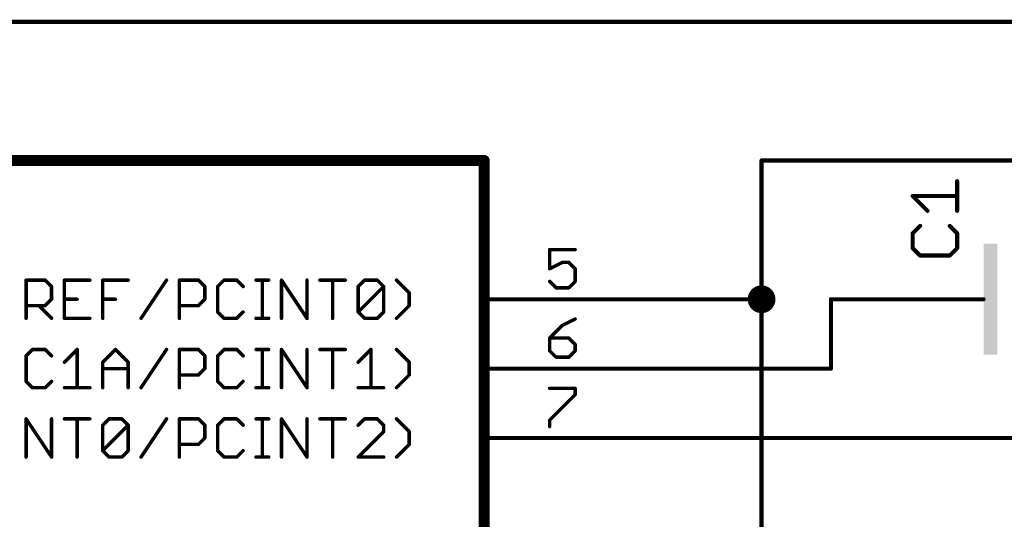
# Model space of a CAD drawing. Extents: x -195 to 102, y 51 to 111.
# Tile 11 of 15: x -7 to 29, y 76 to 94. Entities that reach past the tile are written whole.
import ezdxf

# ---------------------------------------------------------------- set-up
doc = ezdxf.new("R2010")
doc.units = 0
for name, color, linetype in [('91', 94, 'CONTINUOUS'), ('94', 14, 'CONTINUOUS'), ('95', 250, 'CONTINUOUS')]:
    doc.layers.add(name, color=color, linetype=linetype)

# ---------------------------------------------------------------- blocks, each defined once
blk = doc.blocks.new('RECT')
blk.add_solid([(-0.5, -0.5), (0.5, -0.5), (-0.5, 0.5), (0.5, 0.5)])

msp = doc.modelspace()

# ---------------------------------------------------------------- linework, layer by layer
at = {"layer": '91', "const_width": 0.1524}
for points in [[(-160.02, 93.98), (53.34, 93.98)], [(20.32, 88.9), (83.82, 88.9)], [(20.32, 83.82), (20.32, 88.9)], [(20.32, 83.82), (15.24, 83.82)], [(20.32, 76.2), (20.32, 83.82)], [(22.86, 81.28), (22.86, 83.82)], [(22.86, 83.82), (25.4, 83.82)], [(15.24, 81.28), (22.86, 81.28)], [(15.24, 78.74), (33.02, 78.74)]]:
    msp.add_lwpolyline(points, dxfattribs=at)
at = {"layer": '91'}
for points, const_width in [([(20.32, 88.9381, 1), (20.32, 88.8619)], 0.0762), ([(20.3581, 88.9, 1), (20.2819, 88.9)], 0.0762), ([(20.32, 83.566, 1), (20.32, 84.074, 1), (20.32, 83.566)], 0.508), ([(15.24, 83.8581, 1), (15.24, 83.7819)], 0.0762), ([(20.3581, 83.82, 1), (20.2819, 83.82)], 0.0762), ([(20.2819, 83.82, 1), (20.3581, 83.82)], 0.0762), ([(20.32, 83.7819, 1), (20.32, 83.8581)], 0.0762), ([(22.8981, 83.82, 1), (22.8219, 83.82)], 0.0762), ([(22.86, 83.8581, 1), (22.86, 83.7819)], 0.0762), ([(25.4, 83.7819, 1), (25.4, 83.8581)], 0.0762), ([(15.24, 81.3181, 1), (15.24, 81.2419)], 0.0762), ([(22.8219, 81.28, 1), (22.8981, 81.28)], 0.0762), ([(22.86, 81.2419, 1), (22.86, 81.3181)], 0.0762), ([(15.24, 78.7781, 1), (15.24, 78.7019)], 0.0762), ([(20.2819, 76.2, 1), (20.3581, 76.2)], 0.0762)]:
    msp.add_lwpolyline(points, format="xyb", dxfattribs=dict(at, const_width=const_width))
at = {"layer": '94'}
for points, const_width in [([(10.16, 88.9), (-147.32, 88.9)], 0.4064), ([(10.16, 63.5), (10.16, 88.9)], 0.4064), ([(15.24, 83.82), (10.16, 83.82)], 0.1524), ([(25.4, 83.82), (27.94, 83.82)], 0.1524), ([(27.94, 83.82), (28.448, 83.82)], 0.1524), ([(15.24, 81.28), (10.16, 81.28)], 0.1524), ([(15.24, 78.74), (10.16, 78.74)], 0.1524), ([(20.32, 76.2), (20.32, 73.66)], 0.1524)]:
    msp.add_lwpolyline(points, dxfattribs=dict(at, const_width=const_width))
for points, const_width in [([(10.2616, 88.9, 1), (10.0584, 88.9)], 0.2032), ([(10.16, 88.7984, 1), (10.16, 89.0016)], 0.2032), ([(10.16, 83.8581, 1), (10.16, 83.7819)], 0.0762), ([(15.24, 83.7819, 1), (15.24, 83.8581)], 0.0762), ([(25.4, 83.8581, 1), (25.4, 83.7819)], 0.0762), ([(27.94, 83.8581, 1), (27.94, 83.7819)], 0.0762), ([(27.94, 83.7819, 1), (27.94, 83.8581)], 0.0762), ([(28.448, 83.7819, 1), (28.448, 83.8581)], 0.0762), ([(10.16, 81.3181, 1), (10.16, 81.2419)], 0.0762), ([(15.24, 81.2419, 1), (15.24, 81.3181)], 0.0762), ([(10.16, 78.7781, 1), (10.16, 78.7019)], 0.0762), ([(15.24, 78.7019, 1), (15.24, 78.7781)], 0.0762), ([(20.3581, 76.2, 1), (20.2819, 76.2)], 0.0762)]:
    msp.add_lwpolyline(points, format="xyb", dxfattribs=dict(at, const_width=const_width))
at = {"layer": '95'}
for points, const_width in [([(27.4828, 87.0574), (27.4828, 88.142)], 0.1524), ([(26.3981, 87.0574), (25.8558, 87.5997)], 0.1524), ([(25.8558, 87.5997), (27.4828, 87.5997)], 0.1524), ([(26.127, 86.5049), (25.8558, 86.2337)], 0.1524), ([(27.4828, 86.2337), (27.2116, 86.5049)], 0.1524), ([(25.8558, 86.2337), (25.8558, 85.6914)], 0.1524), ([(27.4828, 85.6914), (27.4828, 86.2337)], 0.1524), ([(13.4924, 85.6373), (12.5603, 85.6373)], 0.127), ([(12.5603, 85.6373), (12.5603, 84.9382)], 0.127), ([(25.8558, 85.6914), (26.127, 85.4202)], 0.1524), ([(26.127, 85.4202), (27.2116, 85.4202)], 0.1524), ([(27.2116, 85.4202), (27.4828, 85.6914)], 0.1524), ([(12.5603, 84.9382), (13.0264, 85.1712)], 0.127), ([(13.0264, 85.1712), (13.2594, 85.1712)], 0.127), ([(13.2594, 85.1712), (13.4924, 84.9382)], 0.127), ([(13.4924, 84.9382), (13.4924, 84.4721)], 0.127), ([(-6.6139, 83.1215), (-6.6139, 84.5197)], 0.127), ([(-6.6139, 84.5197), (-5.9148, 84.5197)], 0.127), ([(-5.9148, 84.5197), (-5.6818, 84.2867)], 0.127), ([(-4.2785, 84.5197), (-5.2106, 84.5197)], 0.127), ([(-5.2106, 84.5197), (-5.2106, 83.1215)], 0.127), ([(-3.8073, 83.1215), (-3.8073, 84.5197)], 0.127), ([(-3.8073, 84.5197), (-2.8752, 84.5197)], 0.127), ([(-2.4041, 83.1215), (-1.4719, 84.5197)], 0.127), ([(-1.0008, 83.1215), (-1.0008, 84.5197)], 0.127), ([(-1.0008, 84.5197), (-0.3017, 84.5197)], 0.127), ([(-0.3017, 84.5197), (-0.0687, 84.2867)], 0.127), ([(0.6355, 84.5197), (0.4025, 84.2867)], 0.127), ([(1.1016, 84.5197), (0.6355, 84.5197)], 0.127), ([(1.3346, 84.2867), (1.1016, 84.5197)], 0.127), ([(1.8058, 84.5197), (2.2718, 84.5197)], 0.127), ([(2.0388, 83.1215), (2.0388, 84.5197)], 0.127), ([(2.7413, 83.1215), (2.7413, 84.5197)], 0.127), ([(2.7413, 84.5197), (3.6734, 83.1215)], 0.127), ([(3.6734, 83.1215), (3.6734, 84.5197)], 0.127), ([(4.1446, 84.5197), (5.0767, 84.5197)], 0.127), ([(4.6106, 83.1215), (4.6106, 84.5197)], 0.127), ([(5.5479, 84.2867), (5.7809, 84.5197)], 0.127), ([(5.7809, 84.5197), (6.2469, 84.5197)], 0.127), ([(6.2469, 84.5197), (6.48, 84.2867)], 0.127), ([(7.4172, 84.0536), (6.9511, 84.5197)], 0.127), ([(12.7933, 84.2391), (12.5603, 84.4721)], 0.127), ([(13.4924, 84.4721), (13.2594, 84.2391)], 0.127), ([(-5.6818, 84.2867), (-5.6818, 83.8206)], 0.127), ([(-0.0687, 84.2867), (-0.0687, 83.8206)], 0.127), ([(0.4025, 84.2867), (0.4025, 83.3545)], 0.127), ([(5.5479, 83.3545), (5.5479, 84.2867)], 0.127), ([(5.5479, 83.3545), (6.48, 84.2867)], 0.127), ([(6.48, 84.2867), (6.48, 83.3545)], 0.127), ([(7.4172, 83.5876), (7.4172, 84.0536)], 0.127), ([(13.2594, 84.2391), (12.7933, 84.2391)], 0.127), ([(-5.6818, 83.8206), (-5.9148, 83.5876)], 0.127), ([(-5.2106, 83.8206), (-4.7446, 83.8206)], 0.127), ([(-3.8073, 83.8206), (-3.3413, 83.8206)], 0.127), ([(-0.0687, 83.8206), (-0.3017, 83.5876)], 0.127), ([(-5.9148, 83.5876), (-6.6139, 83.5876)], 0.127), ([(-6.1478, 83.5876), (-5.6818, 83.1215)], 0.127), ([(-0.3017, 83.5876), (-1.0008, 83.5876)], 0.127), ([(0.4025, 83.3545), (0.6355, 83.1215)], 0.127), ([(1.1016, 83.1215), (1.3346, 83.3545)], 0.127), ([(5.7809, 83.1215), (5.5479, 83.3545)], 0.127), ([(6.48, 83.3545), (6.2469, 83.1215)], 0.127), ([(6.9511, 83.1215), (7.4172, 83.5876)], 0.127), ([(-5.2106, 83.1215), (-4.2785, 83.1215)], 0.127), ([(0.6355, 83.1215), (1.1016, 83.1215)], 0.127), ([(1.8058, 83.1215), (2.2718, 83.1215)], 0.127), ([(6.2469, 83.1215), (5.7809, 83.1215)], 0.127), ([(13.4924, 83.0973), (13.0264, 82.8643)], 0.127), ([(13.0264, 82.8643), (12.5603, 82.3982)], 0.127), ([(12.5603, 82.3982), (12.5603, 81.9321)], 0.127), ([(13.2594, 82.3982), (12.5603, 82.3982)], 0.127), ([(13.4924, 82.1652), (13.2594, 82.3982)], 0.127), ([(13.4924, 81.9321), (13.4924, 82.1652)], 0.127), ([(-6.3809, 81.9797), (-6.6139, 81.7467)], 0.127), ([(-5.9148, 81.9797), (-6.3809, 81.9797)], 0.127), ([(-5.6818, 81.7467), (-5.9148, 81.9797)], 0.127), ([(-5.2106, 81.5136), (-4.7445, 81.9797)], 0.127), ([(-4.7445, 81.9797), (-4.7445, 80.5815)], 0.127), ([(-3.8073, 81.5136), (-3.3413, 81.9797)], 0.127), ([(-3.3413, 81.9797), (-2.8752, 81.5136)], 0.127), ([(-2.404, 80.5815), (-1.4719, 81.9797)], 0.127), ([(-1.0008, 80.5815), (-1.0008, 81.9797)], 0.127), ([(-1.0008, 81.9797), (-0.3017, 81.9797)], 0.127), ([(-0.3017, 81.9797), (-0.0686, 81.7467)], 0.127), ([(0.6355, 81.9797), (0.4025, 81.7467)], 0.127), ([(1.1016, 81.9797), (0.6355, 81.9797)], 0.127), ([(1.3346, 81.7467), (1.1016, 81.9797)], 0.127), ([(1.8058, 81.9797), (2.2719, 81.9797)], 0.127), ([(2.0388, 80.5815), (2.0388, 81.9797)], 0.127), ([(2.7413, 80.5815), (2.7413, 81.9797)], 0.127), ([(2.7413, 81.9797), (3.6734, 80.5815)], 0.127), ([(3.6734, 80.5815), (3.6734, 81.9797)], 0.127), ([(4.1446, 81.9797), (5.0767, 81.9797)], 0.127), ([(4.6106, 80.5815), (4.6106, 81.9797)], 0.127), ([(5.5479, 81.5136), (6.0139, 81.9797)], 0.127), ([(6.0139, 81.9797), (6.0139, 80.5815)], 0.127), ([(7.4172, 81.5136), (6.9511, 81.9797)], 0.127), ([(12.5603, 81.9321), (12.7933, 81.6991)], 0.127), ([(13.2594, 81.6991), (13.4924, 81.9321)], 0.127), ([(-6.6139, 81.7467), (-6.6139, 80.8145)], 0.127), ([(-3.8073, 80.5815), (-3.8073, 81.5136)], 0.127), ([(-2.8752, 81.5136), (-2.8752, 80.5815)], 0.127), ([(-0.0686, 81.7467), (-0.0686, 81.2806)], 0.127), ([(0.4025, 81.7467), (0.4025, 80.8145)], 0.127), ([(7.4172, 81.0476), (7.4172, 81.5136)], 0.127), ([(12.7933, 81.6991), (13.2594, 81.6991)], 0.127), ([(-3.8073, 81.2806), (-2.8752, 81.2806)], 0.127), ([(-0.0686, 81.2806), (-0.3017, 81.0476)], 0.127), ([(-6.6139, 80.8145), (-6.3809, 80.5815)], 0.127), ([(-5.9148, 80.5815), (-5.6818, 80.8145)], 0.127), ([(-0.3017, 81.0476), (-1.0008, 81.0476)], 0.127), ([(0.4025, 80.8145), (0.6355, 80.5815)], 0.127), ([(1.1016, 80.5815), (1.3346, 80.8145)], 0.127), ([(6.9511, 80.5815), (7.4172, 81.0476)], 0.127), ([(-6.3809, 80.5815), (-5.9148, 80.5815)], 0.127), ([(-5.2106, 80.5815), (-4.2785, 80.5815)], 0.127), ([(0.6355, 80.5815), (1.1016, 80.5815)], 0.127), ([(1.8058, 80.5815), (2.2719, 80.5815)], 0.127), ([(5.5479, 80.5815), (6.48, 80.5815)], 0.127), ([(12.5603, 80.5573), (13.4924, 80.5573)], 0.127), ([(13.4924, 80.5573), (13.4924, 80.3243)], 0.127), ([(13.4924, 80.3243), (12.5603, 79.3921)], 0.127), ([(-6.6139, 78.0415), (-6.6139, 79.4397)], 0.127), ([(-6.6139, 79.4397), (-5.6818, 78.0415)], 0.127), ([(-5.6818, 78.0415), (-5.6818, 79.4397)], 0.127), ([(-5.2106, 79.4397), (-4.2785, 79.4397)], 0.127), ([(-4.7445, 78.0415), (-4.7445, 79.4397)], 0.127), ([(-3.8073, 79.2067), (-3.5743, 79.4397)], 0.127), ([(-3.5743, 79.4397), (-3.1082, 79.4397)], 0.127), ([(-3.1082, 79.4397), (-2.8752, 79.2067)], 0.127), ([(-2.4041, 78.0415), (-1.4719, 79.4397)], 0.127), ([(-1.0008, 78.0415), (-1.0008, 79.4397)], 0.127), ([(-1.0008, 79.4397), (-0.3017, 79.4397)], 0.127), ([(-0.3017, 79.4397), (-0.0686, 79.2067)], 0.127), ([(0.6355, 79.4397), (0.4025, 79.2067)], 0.127), ([(1.1016, 79.4397), (0.6355, 79.4397)], 0.127), ([(1.3346, 79.2067), (1.1016, 79.4397)], 0.127), ([(1.8058, 79.4397), (2.2718, 79.4397)], 0.127), ([(2.0388, 78.0415), (2.0388, 79.4397)], 0.127), ([(2.7413, 78.0415), (2.7413, 79.4397)], 0.127), ([(2.7413, 79.4397), (3.6734, 78.0415)], 0.127), ([(3.6734, 78.0415), (3.6734, 79.4397)], 0.127), ([(4.1446, 79.4397), (5.0767, 79.4397)], 0.127), ([(4.6106, 78.0415), (4.6106, 79.4397)], 0.127), ([(5.7809, 79.4397), (5.5479, 79.2067)], 0.127), ([(6.247, 79.4397), (5.7809, 79.4397)], 0.127), ([(6.48, 79.2067), (6.247, 79.4397)], 0.127), ([(7.4172, 78.9736), (6.9511, 79.4397)], 0.127), ([(12.5603, 79.3921), (12.5603, 79.1591)], 0.127), ([(-3.8073, 78.2745), (-3.8073, 79.2067)], 0.127), ([(-3.8073, 78.2745), (-2.8752, 79.2067)], 0.127), ([(-2.8752, 79.2067), (-2.8752, 78.2745)], 0.127), ([(-0.0686, 79.2067), (-0.0686, 78.7406)], 0.127), ([(0.4025, 79.2067), (0.4025, 78.2745)], 0.127), ([(5.5479, 78.0415), (6.48, 78.9736)], 0.127), ([(6.48, 78.9736), (6.48, 79.2067)], 0.127), ([(7.4172, 78.5076), (7.4172, 78.9736)], 0.127), ([(-0.0686, 78.7406), (-0.3017, 78.5076)], 0.127), ([(-3.5743, 78.0415), (-3.8073, 78.2745)], 0.127), ([(-2.8752, 78.2745), (-3.1082, 78.0415)], 0.127), ([(-0.3017, 78.5076), (-1.0008, 78.5076)], 0.127), ([(0.4025, 78.2745), (0.6355, 78.0415)], 0.127), ([(1.1016, 78.0415), (1.3346, 78.2745)], 0.127), ([(6.9511, 78.0415), (7.4172, 78.5076)], 0.127), ([(-3.1082, 78.0415), (-3.5743, 78.0415)], 0.127), ([(0.6355, 78.0415), (1.1016, 78.0415)], 0.127), ([(1.8058, 78.0415), (2.2718, 78.0415)], 0.127), ([(6.48, 78.0415), (5.5479, 78.0415)], 0.127)]:
    msp.add_lwpolyline(points, dxfattribs=dict(at, const_width=const_width))
for points, const_width in [([(27.5209, 88.142, 1), (27.4447, 88.142)], 0.0762), ([(25.8828, 87.6266, 1), (25.8289, 87.5727)], 0.0762), ([(25.8558, 87.6378, 1), (25.8558, 87.5616)], 0.0762), ([(27.4828, 87.5616, 1), (27.4828, 87.6378)], 0.0762), ([(26.3712, 87.0304, 1), (26.4251, 87.0843)], 0.0762), ([(27.4447, 87.0574, 1), (27.5209, 87.0574)], 0.0762), ([(26.1539, 86.4779, 1), (26.1, 86.5318)], 0.0762), ([(27.2386, 86.5318, 1), (27.1847, 86.4779)], 0.0762), ([(25.8939, 86.2337, 1), (25.8177, 86.2337)], 0.0762), ([(25.8289, 86.2606, 1), (25.8828, 86.2068)], 0.0762), ([(27.5209, 86.2337, 1), (27.4447, 86.2337)], 0.0762), ([(27.4559, 86.2068, 1), (27.5097, 86.2606)], 0.0762), ([(12.5921, 85.6373, 1), (12.5285, 85.6373)], 0.0635), ([(12.5603, 85.669, 1), (12.5603, 85.6055)], 0.0635), ([(13.4924, 85.6055, 1), (13.4924, 85.669)], 0.0635), ([(25.8828, 85.7183, 1), (25.8289, 85.6644)], 0.0762), ([(25.8177, 85.6914, 1), (25.8939, 85.6914)], 0.0762), ([(26.127, 85.4583, 1), (26.127, 85.3821)], 0.0762), ([(26.1, 85.3933, 1), (26.1539, 85.4471)], 0.0762), ([(27.1847, 85.4471, 1), (27.2386, 85.3933)], 0.0762), ([(27.2116, 85.3821, 1), (27.2116, 85.4583)], 0.0762), ([(27.4447, 85.6914, 1), (27.5209, 85.6914)], 0.0762), ([(27.5097, 85.6644, 1), (27.4559, 85.7183)], 0.0762), ([(13.0264, 85.203, 1), (13.0264, 85.1395)], 0.0635), ([(13.0406, 85.1428, 1), (13.0122, 85.1996)], 0.0635), ([(13.2818, 85.1937, 1), (13.2369, 85.1488)], 0.0635), ([(13.2594, 85.1395, 1), (13.2594, 85.203)], 0.0635), ([(12.5285, 84.9382, 1), (12.5921, 84.9382)], 0.0635), ([(12.5461, 84.9666, 1), (12.5745, 84.9098)], 0.0635), ([(13.5242, 84.9382, 1), (13.4607, 84.9382)], 0.0635), ([(13.47, 84.9157, 1), (13.5149, 84.9606)], 0.0635), ([(-6.6139, 84.5514, 1), (-6.6139, 84.4879)], 0.0635), ([(-6.5821, 84.5197, 1), (-6.6456, 84.5197)], 0.0635), ([(-5.8923, 84.5421, 1), (-5.9372, 84.4972)], 0.0635), ([(-5.9148, 84.4879, 1), (-5.9148, 84.5514)], 0.0635), ([(-5.2106, 84.5514, 1), (-5.2106, 84.4879)], 0.0635), ([(-5.1789, 84.5197, 1), (-5.2424, 84.5197)], 0.0635), ([(-4.2785, 84.4879, 1), (-4.2785, 84.5514)], 0.0635), ([(-3.7756, 84.5197, 1), (-3.8391, 84.5197)], 0.0635), ([(-3.8073, 84.5514, 1), (-3.8073, 84.4879)], 0.0635), ([(-2.8752, 84.4879, 1), (-2.8752, 84.5514)], 0.0635), ([(-1.4455, 84.5021, 1), (-1.4983, 84.5373)], 0.0635), ([(-1.0008, 84.5514, 1), (-1.0008, 84.4879)], 0.0635), ([(-0.969, 84.5197, 1), (-1.0325, 84.5197)], 0.0635), ([(-0.2792, 84.5421, 1), (-0.3241, 84.4972)], 0.0635), ([(-0.3017, 84.4879, 1), (-0.3017, 84.5514)], 0.0635), ([(0.6355, 84.5514, 1), (0.6355, 84.4879)], 0.0635), ([(0.658, 84.4972, 1), (0.6131, 84.5421)], 0.0635), ([(1.124, 84.5421, 1), (1.0791, 84.4972)], 0.0635), ([(1.1016, 84.4879, 1), (1.1016, 84.5514)], 0.0635), ([(1.8058, 84.5514, 1), (1.8058, 84.4879)], 0.0635), ([(2.0706, 84.5197, 1), (2.0071, 84.5197)], 0.0635), ([(2.2718, 84.4879, 1), (2.2718, 84.5514)], 0.0635), ([(2.773, 84.5197, 1), (2.7095, 84.5197)], 0.0635), ([(2.7677, 84.5373, 1), (2.7149, 84.5021)], 0.0635), ([(3.7052, 84.5197, 1), (3.6417, 84.5197)], 0.0635), ([(4.1446, 84.5514, 1), (4.1446, 84.4879)], 0.0635), ([(4.6424, 84.5197, 1), (4.5789, 84.5197)], 0.0635), ([(5.0767, 84.4879, 1), (5.0767, 84.5514)], 0.0635), ([(5.7809, 84.5514, 1), (5.7809, 84.4879)], 0.0635), ([(5.8033, 84.4972, 1), (5.7584, 84.5421)], 0.0635), ([(6.2694, 84.5421, 1), (6.2245, 84.4972)], 0.0635), ([(6.2469, 84.4879, 1), (6.2469, 84.5514)], 0.0635), ([(6.9736, 84.5421, 1), (6.9287, 84.4972)], 0.0635), ([(12.5828, 84.4946, 1), (12.5378, 84.4497)], 0.0635), ([(13.4607, 84.4721, 1), (13.5242, 84.4721)], 0.0635), ([(13.5149, 84.4497, 1), (13.47, 84.4946)], 0.0635), ([(-5.65, 84.2867, 1), (-5.7135, 84.2867)], 0.0635), ([(-5.7042, 84.2642, 1), (-5.6593, 84.3091)], 0.0635), ([(-0.0369, 84.2867, 1), (-0.1004, 84.2867)], 0.0635), ([(-0.0911, 84.2642, 1), (-0.0462, 84.3091)], 0.0635), ([(0.4342, 84.2867, 1), (0.3707, 84.2867)], 0.0635), ([(0.38, 84.3091, 1), (0.4249, 84.2642)], 0.0635), ([(1.3122, 84.2642, 1), (1.3571, 84.3091)], 0.0635), ([(5.5796, 84.2867, 1), (5.5161, 84.2867)], 0.0635), ([(5.5254, 84.3091, 1), (5.5703, 84.2642)], 0.0635), ([(6.5117, 84.2867, 1), (6.4482, 84.2867)], 0.0635), ([(6.5024, 84.2642, 1), (6.4575, 84.3091)], 0.0635), ([(6.4575, 84.2642, 1), (6.5024, 84.3091)], 0.0635), ([(7.4489, 84.0536, 1), (7.3854, 84.0536)], 0.0635), ([(7.3947, 84.0312, 1), (7.4396, 84.0761)], 0.0635), ([(12.7933, 84.2709, 1), (12.7933, 84.2074)], 0.0635), ([(12.7709, 84.2166, 1), (12.8158, 84.2616)], 0.0635), ([(13.2369, 84.2616, 1), (13.2818, 84.2166)], 0.0635), ([(13.2594, 84.2074, 1), (13.2594, 84.2709)], 0.0635), ([(-5.7135, 83.8206, 1), (-5.65, 83.8206)], 0.0635), ([(-5.6593, 83.7981, 1), (-5.7042, 83.843)], 0.0635), ([(-5.2106, 83.8523, 1), (-5.2106, 83.7888)], 0.0635), ([(-4.7446, 83.7888, 1), (-4.7446, 83.8523)], 0.0635), ([(-3.8073, 83.8523, 1), (-3.8073, 83.7888)], 0.0635), ([(-3.3413, 83.7888, 1), (-3.3413, 83.8523)], 0.0635), ([(-0.1004, 83.8206, 1), (-0.0369, 83.8206)], 0.0635), ([(-0.0462, 83.7981, 1), (-0.0911, 83.843)], 0.0635), ([(-6.6139, 83.6193, 1), (-6.6139, 83.5558)], 0.0635), ([(-6.1254, 83.61, 1), (-6.1703, 83.5651)], 0.0635), ([(-5.9372, 83.61, 1), (-5.8923, 83.5651)], 0.0635), ([(-5.9148, 83.5558, 1), (-5.9148, 83.6193)], 0.0635), ([(-1.0008, 83.6193, 1), (-1.0008, 83.5558)], 0.0635), ([(-0.3241, 83.61, 1), (-0.2792, 83.5651)], 0.0635), ([(-0.3017, 83.5558, 1), (-0.3017, 83.6193)], 0.0635), ([(0.3707, 83.3545, 1), (0.4342, 83.3545)], 0.0635), ([(0.4249, 83.377, 1), (0.38, 83.3321)], 0.0635), ([(1.3571, 83.3321, 1), (1.3122, 83.377)], 0.0635), ([(5.5703, 83.377, 1), (5.5254, 83.3321)], 0.0635), ([(5.5254, 83.377, 1), (5.5703, 83.3321)], 0.0635), ([(5.5161, 83.3545, 1), (5.5796, 83.3545)], 0.0635), ([(6.4482, 83.3545, 1), (6.5117, 83.3545)], 0.0635), ([(6.5024, 83.3321, 1), (6.4575, 83.377)], 0.0635), ([(7.3854, 83.5876, 1), (7.4489, 83.5876)], 0.0635), ([(7.4396, 83.5651, 1), (7.3947, 83.61)], 0.0635), ([(-6.6456, 83.1215, 1), (-6.5821, 83.1215)], 0.0635), ([(-5.7042, 83.099, 1), (-5.6593, 83.144)], 0.0635), ([(-5.2106, 83.1532, 1), (-5.2106, 83.0897)], 0.0635), ([(-5.2424, 83.1215, 1), (-5.1789, 83.1215)], 0.0635), ([(-4.2785, 83.0897, 1), (-4.2785, 83.1532)], 0.0635), ([(-3.8391, 83.1215, 1), (-3.7756, 83.1215)], 0.0635), ([(-2.4305, 83.1391, 1), (-2.3776, 83.1039)], 0.0635), ([(-1.0325, 83.1215, 1), (-0.969, 83.1215)], 0.0635), ([(0.6355, 83.1532, 1), (0.6355, 83.0897)], 0.0635), ([(0.6131, 83.099, 1), (0.658, 83.144)], 0.0635), ([(1.0791, 83.144, 1), (1.124, 83.099)], 0.0635), ([(1.1016, 83.0897, 1), (1.1016, 83.1532)], 0.0635), ([(1.8058, 83.1532, 1), (1.8058, 83.0897)], 0.0635), ([(2.0071, 83.1215, 1), (2.0706, 83.1215)], 0.0635), ([(2.2718, 83.0897, 1), (2.2718, 83.1532)], 0.0635), ([(2.7095, 83.1215, 1), (2.773, 83.1215)], 0.0635), ([(3.6417, 83.1215, 1), (3.7052, 83.1215)], 0.0635), ([(3.647, 83.1039, 1), (3.6998, 83.1391)], 0.0635), ([(4.5789, 83.1215, 1), (4.6424, 83.1215)], 0.0635), ([(5.7809, 83.1532, 1), (5.7809, 83.0897)], 0.0635), ([(5.7584, 83.099, 1), (5.8033, 83.144)], 0.0635), ([(6.2245, 83.144, 1), (6.2694, 83.099)], 0.0635), ([(6.2469, 83.0897, 1), (6.2469, 83.1532)], 0.0635), ([(6.9287, 83.144, 1), (6.9736, 83.099)], 0.0635), ([(13.5066, 83.0689, 1), (13.4782, 83.1257)], 0.0635), ([(13.0122, 82.8927, 1), (13.0406, 82.8359)], 0.0635), ([(13.0488, 82.8418, 1), (13.0039, 82.8867)], 0.0635), ([(12.5921, 82.3982, 1), (12.5285, 82.3982)], 0.0635), ([(12.5603, 82.4299, 1), (12.5603, 82.3664)], 0.0635), ([(12.5378, 82.4206, 1), (12.5828, 82.3757)], 0.0635), ([(13.2818, 82.4206, 1), (13.2369, 82.3757)], 0.0635), ([(13.2594, 82.3664, 1), (13.2594, 82.4299)], 0.0635), ([(13.5242, 82.1652, 1), (13.4607, 82.1652)], 0.0635), ([(13.47, 82.1427, 1), (13.5149, 82.1876)], 0.0635), ([(-6.3809, 82.0114, 1), (-6.3809, 81.9479)], 0.0635), ([(-6.3584, 81.9572, 1), (-6.4033, 82.0021)], 0.0635), ([(-5.8923, 82.0021, 1), (-5.9372, 81.9572)], 0.0635), ([(-5.9148, 81.9479, 1), (-5.9148, 82.0114)], 0.0635), ([(-4.7128, 81.9797, 1), (-4.7763, 81.9797)], 0.0635), ([(-4.7221, 81.9572, 1), (-4.767, 82.0021)], 0.0635), ([(-3.3188, 82.0021, 1), (-3.3637, 81.9572)], 0.0635), ([(-3.3188, 81.9572, 1), (-3.3637, 82.0021)], 0.0635), ([(-1.4455, 81.9621, 1), (-1.4983, 81.9973)], 0.0635), ([(-1.0008, 82.0114, 1), (-1.0008, 81.9479)], 0.0635), ([(-0.969, 81.9797, 1), (-1.0325, 81.9797)], 0.0635), ([(-0.2792, 82.0021, 1), (-0.3241, 81.9572)], 0.0635), ([(-0.3017, 81.9479, 1), (-0.3017, 82.0114)], 0.0635), ([(0.6355, 82.0114, 1), (0.6355, 81.9479)], 0.0635), ([(0.658, 81.9572, 1), (0.6131, 82.0021)], 0.0635), ([(1.1241, 82.0021, 1), (1.0792, 81.9572)], 0.0635), ([(1.1016, 81.9479, 1), (1.1016, 82.0114)], 0.0635), ([(1.8058, 82.0114, 1), (1.8058, 81.9479)], 0.0635), ([(2.0706, 81.9797, 1), (2.0071, 81.9797)], 0.0635), ([(2.2719, 81.9479, 1), (2.2719, 82.0114)], 0.0635), ([(2.7731, 81.9797, 1), (2.7096, 81.9797)], 0.0635), ([(2.7677, 81.9973, 1), (2.7149, 81.9621)], 0.0635), ([(3.7052, 81.9797, 1), (3.6417, 81.9797)], 0.0635), ([(4.1446, 82.0114, 1), (4.1446, 81.9479)], 0.0635), ([(4.6424, 81.9797, 1), (4.5789, 81.9797)], 0.0635), ([(5.0767, 81.9479, 1), (5.0767, 82.0114)], 0.0635), ([(6.0457, 81.9797, 1), (5.9822, 81.9797)], 0.0635), ([(6.0364, 81.9572, 1), (5.9915, 82.0021)], 0.0635), ([(6.9736, 82.0021, 1), (6.9287, 81.9572)], 0.0635), ([(12.5285, 81.9321, 1), (12.5921, 81.9321)], 0.0635), ([(12.5828, 81.9546, 1), (12.5378, 81.9097)], 0.0635), ([(13.4607, 81.9321, 1), (13.5242, 81.9321)], 0.0635), ([(13.5149, 81.9097, 1), (13.47, 81.9546)], 0.0635), ([(-6.5821, 81.7467, 1), (-6.6456, 81.7467)], 0.0635), ([(-6.6363, 81.7691, 1), (-6.5914, 81.7242)], 0.0635), ([(-5.7042, 81.7242, 1), (-5.6593, 81.7691)], 0.0635), ([(-5.2331, 81.5361, 1), (-5.1882, 81.4912)], 0.0635), ([(-3.7756, 81.5136, 1), (-3.8391, 81.5136)], 0.0635), ([(-3.8298, 81.5361, 1), (-3.7849, 81.4912)], 0.0635), ([(-2.8434, 81.5136, 1), (-2.9069, 81.5136)], 0.0635), ([(-2.8976, 81.4912, 1), (-2.8527, 81.5361)], 0.0635), ([(-0.0369, 81.7467, 1), (-0.1004, 81.7467)], 0.0635), ([(-0.0911, 81.7242, 1), (-0.0462, 81.7691)], 0.0635), ([(0.4343, 81.7467, 1), (0.3708, 81.7467)], 0.0635), ([(0.3801, 81.7691, 1), (0.425, 81.7242)], 0.0635), ([(1.3122, 81.7242, 1), (1.3571, 81.7691)], 0.0635), ([(5.5254, 81.5361, 1), (5.5703, 81.4912)], 0.0635), ([(7.449, 81.5136, 1), (7.3855, 81.5136)], 0.0635), ([(7.3948, 81.4912, 1), (7.4397, 81.5361)], 0.0635), ([(12.7933, 81.7309, 1), (12.7933, 81.6673)], 0.0635), ([(12.7709, 81.6766, 1), (12.8158, 81.7216)], 0.0635), ([(13.2369, 81.7216, 1), (13.2818, 81.6766)], 0.0635), ([(13.2594, 81.6673, 1), (13.2594, 81.7309)], 0.0635), ([(-3.8073, 81.3123, 1), (-3.8073, 81.2488)], 0.0635), ([(-2.8752, 81.2488, 1), (-2.8752, 81.3123)], 0.0635), ([(-0.1004, 81.2806, 1), (-0.0369, 81.2806)], 0.0635), ([(-0.0462, 81.2581, 1), (-0.0911, 81.303)], 0.0635), ([(-6.5914, 80.837, 1), (-6.6363, 80.7921)], 0.0635), ([(-6.6456, 80.8145, 1), (-6.5821, 80.8145)], 0.0635), ([(-5.6593, 80.7921, 1), (-5.7042, 80.837)], 0.0635), ([(-1.0008, 81.0793, 1), (-1.0008, 81.0158)], 0.0635), ([(-0.3241, 81.07, 1), (-0.2792, 81.0251)], 0.0635), ([(-0.3017, 81.0158, 1), (-0.3017, 81.0793)], 0.0635), ([(0.425, 80.837, 1), (0.3801, 80.7921)], 0.0635), ([(0.3708, 80.8145, 1), (0.4343, 80.8145)], 0.0635), ([(1.3571, 80.7921, 1), (1.3122, 80.837)], 0.0635), ([(7.3855, 81.0476, 1), (7.449, 81.0476)], 0.0635), ([(7.4397, 81.0251, 1), (7.3948, 81.07)], 0.0635), ([(-6.3809, 80.6133, 1), (-6.3809, 80.5498)], 0.0635), ([(-6.4033, 80.559, 1), (-6.3584, 80.604)], 0.0635), ([(-5.9372, 80.604, 1), (-5.8923, 80.559)], 0.0635), ([(-5.9148, 80.5498, 1), (-5.9148, 80.6133)], 0.0635), ([(-5.2106, 80.6133, 1), (-5.2106, 80.5498)], 0.0635), ([(-4.7763, 80.5815, 1), (-4.7128, 80.5815)], 0.0635), ([(-4.2785, 80.5498, 1), (-4.2785, 80.6133)], 0.0635), ([(-3.8391, 80.5815, 1), (-3.7756, 80.5815)], 0.0635), ([(-2.9069, 80.5815, 1), (-2.8434, 80.5815)], 0.0635), ([(-2.4305, 80.5991, 1), (-2.3776, 80.5639)], 0.0635), ([(-1.0325, 80.5815, 1), (-0.969, 80.5815)], 0.0635), ([(0.6355, 80.6133, 1), (0.6355, 80.5498)], 0.0635), ([(0.6131, 80.559, 1), (0.658, 80.604)], 0.0635), ([(1.0792, 80.604, 1), (1.1241, 80.559)], 0.0635), ([(1.1016, 80.5498, 1), (1.1016, 80.6133)], 0.0635), ([(1.8058, 80.6133, 1), (1.8058, 80.5498)], 0.0635), ([(2.0071, 80.5815, 1), (2.0706, 80.5815)], 0.0635), ([(2.2719, 80.5498, 1), (2.2719, 80.6133)], 0.0635), ([(2.7096, 80.5815, 1), (2.7731, 80.5815)], 0.0635), ([(3.6417, 80.5815, 1), (3.7052, 80.5815)], 0.0635), ([(3.647, 80.5639, 1), (3.6999, 80.5991)], 0.0635), ([(4.5789, 80.5815, 1), (4.6424, 80.5815)], 0.0635), ([(5.5479, 80.6133, 1), (5.5479, 80.5498)], 0.0635), ([(5.9822, 80.5815, 1), (6.0457, 80.5815)], 0.0635), ([(6.48, 80.5498, 1), (6.48, 80.6133)], 0.0635), ([(6.9287, 80.604, 1), (6.9736, 80.559)], 0.0635), ([(12.5603, 80.589, 1), (12.5603, 80.5255)], 0.0635), ([(13.5242, 80.5573, 1), (13.4607, 80.5573)], 0.0635), ([(13.4924, 80.5255, 1), (13.4924, 80.589)], 0.0635), ([(13.4607, 80.3243, 1), (13.5242, 80.3243)], 0.0635), ([(13.5149, 80.3018, 1), (13.47, 80.3467)], 0.0635), ([(-6.5875, 79.4573, 1), (-6.6403, 79.4221)], 0.0635), ([(-6.5821, 79.4397, 1), (-6.6456, 79.4397)], 0.0635), ([(-5.65, 79.4397, 1), (-5.7135, 79.4397)], 0.0635), ([(-5.2106, 79.4714, 1), (-5.2106, 79.4079)], 0.0635), ([(-4.7128, 79.4397, 1), (-4.7763, 79.4397)], 0.0635), ([(-4.2785, 79.4079, 1), (-4.2785, 79.4714)], 0.0635), ([(-3.5743, 79.4714, 1), (-3.5743, 79.4079)], 0.0635), ([(-3.5518, 79.4172, 1), (-3.5967, 79.4621)], 0.0635), ([(-3.0858, 79.4621, 1), (-3.1307, 79.4172)], 0.0635), ([(-3.1082, 79.4079, 1), (-3.1082, 79.4714)], 0.0635), ([(-1.4455, 79.4221, 1), (-1.4983, 79.4573)], 0.0635), ([(-1.0008, 79.4714, 1), (-1.0008, 79.4079)], 0.0635), ([(-0.969, 79.4397, 1), (-1.0325, 79.4397)], 0.0635), ([(-0.2792, 79.4621, 1), (-0.3241, 79.4172)], 0.0635), ([(-0.3017, 79.4079, 1), (-0.3017, 79.4714)], 0.0635), ([(0.6355, 79.4714, 1), (0.6355, 79.4079)], 0.0635), ([(0.658, 79.4172, 1), (0.6131, 79.4621)], 0.0635), ([(1.1241, 79.4621, 1), (1.0792, 79.4172)], 0.0635), ([(1.1016, 79.4079, 1), (1.1016, 79.4714)], 0.0635), ([(1.8058, 79.4714, 1), (1.8058, 79.4079)], 0.0635), ([(2.0706, 79.4397, 1), (2.0071, 79.4397)], 0.0635), ([(2.2718, 79.4079, 1), (2.2718, 79.4714)], 0.0635), ([(2.7731, 79.4397, 1), (2.7096, 79.4397)], 0.0635), ([(2.7677, 79.4573, 1), (2.7149, 79.4221)], 0.0635), ([(3.7052, 79.4397, 1), (3.6417, 79.4397)], 0.0635), ([(4.1446, 79.4714, 1), (4.1446, 79.4079)], 0.0635), ([(4.6424, 79.4397, 1), (4.5789, 79.4397)], 0.0635), ([(5.0767, 79.4079, 1), (5.0767, 79.4714)], 0.0635), ([(5.7809, 79.4714, 1), (5.7809, 79.4079)], 0.0635), ([(5.8033, 79.4172, 1), (5.7584, 79.4621)], 0.0635), ([(6.2694, 79.4621, 1), (6.2245, 79.4172)], 0.0635), ([(6.247, 79.4079, 1), (6.247, 79.4714)], 0.0635), ([(6.9736, 79.4621, 1), (6.9287, 79.4172)], 0.0635), ([(12.5921, 79.3921, 1), (12.5285, 79.3921)], 0.0635), ([(12.5378, 79.4146, 1), (12.5828, 79.3697)], 0.0635), ([(-3.7756, 79.2067, 1), (-3.8391, 79.2067)], 0.0635), ([(-3.8298, 79.2291, 1), (-3.7849, 79.1842)], 0.0635), ([(-2.8434, 79.2067, 1), (-2.907, 79.2067)], 0.0635), ([(-2.8977, 79.1842, 1), (-2.8527, 79.2291)], 0.0635), ([(-2.8527, 79.1842, 1), (-2.8977, 79.2291)], 0.0635), ([(-0.0369, 79.2067, 1), (-0.1004, 79.2067)], 0.0635), ([(-0.0911, 79.1842, 1), (-0.0462, 79.2291)], 0.0635), ([(0.4343, 79.2067, 1), (0.3708, 79.2067)], 0.0635), ([(0.3801, 79.2291, 1), (0.425, 79.1842)], 0.0635), ([(1.3122, 79.1842, 1), (1.3571, 79.2291)], 0.0635), ([(5.5254, 79.2291, 1), (5.5703, 79.1842)], 0.0635), ([(6.5117, 79.2067, 1), (6.4482, 79.2067)], 0.0635), ([(6.4482, 78.9736, 1), (6.5117, 78.9736)], 0.0635), ([(6.4575, 79.1842, 1), (6.5024, 79.2291)], 0.0635), ([(6.5024, 78.9512, 1), (6.4575, 78.9961)], 0.0635), ([(7.4489, 78.9736, 1), (7.3855, 78.9736)], 0.0635), ([(7.3947, 78.9512, 1), (7.4397, 78.9961)], 0.0635), ([(12.5285, 79.1591, 1), (12.5921, 79.1591)], 0.0635), ([(-0.1004, 78.7406, 1), (-0.0369, 78.7406)], 0.0635), ([(-0.0462, 78.7181, 1), (-0.0911, 78.763)], 0.0635), ([(-3.8391, 78.2745, 1), (-3.7756, 78.2745)], 0.0635), ([(-3.7849, 78.297, 1), (-3.8298, 78.2521)], 0.0635), ([(-3.8298, 78.297, 1), (-3.7849, 78.2521)], 0.0635), ([(-2.907, 78.2745, 1), (-2.8434, 78.2745)], 0.0635), ([(-2.8527, 78.2521, 1), (-2.8977, 78.297)], 0.0635), ([(-1.0008, 78.5393, 1), (-1.0008, 78.4758)], 0.0635), ([(-0.3241, 78.53, 1), (-0.2792, 78.4851)], 0.0635), ([(-0.3017, 78.4758, 1), (-0.3017, 78.5393)], 0.0635), ([(0.425, 78.297, 1), (0.3801, 78.2521)], 0.0635), ([(0.3708, 78.2745, 1), (0.4343, 78.2745)], 0.0635), ([(1.3571, 78.2521, 1), (1.3122, 78.297)], 0.0635), ([(7.3855, 78.5076, 1), (7.4489, 78.5076)], 0.0635), ([(7.4397, 78.4851, 1), (7.3947, 78.53)], 0.0635), ([(-6.6456, 78.0415, 1), (-6.5821, 78.0415)], 0.0635), ([(-5.7135, 78.0415, 1), (-5.65, 78.0415)], 0.0635), ([(-5.7082, 78.0239, 1), (-5.6553, 78.0591)], 0.0635), ([(-4.7763, 78.0415, 1), (-4.7128, 78.0415)], 0.0635), ([(-3.5743, 78.0733, 1), (-3.5743, 78.0097)], 0.0635), ([(-3.5967, 78.019, 1), (-3.5518, 78.064)], 0.0635), ([(-3.1307, 78.064, 1), (-3.0858, 78.019)], 0.0635), ([(-3.1082, 78.0097, 1), (-3.1082, 78.0733)], 0.0635), ([(-2.4305, 78.0591, 1), (-2.3776, 78.0239)], 0.0635), ([(-1.0325, 78.0415, 1), (-0.969, 78.0415)], 0.0635), ([(0.6355, 78.0733, 1), (0.6355, 78.0097)], 0.0635), ([(0.6131, 78.019, 1), (0.658, 78.064)], 0.0635), ([(1.0792, 78.064, 1), (1.1241, 78.019)], 0.0635), ([(1.1016, 78.0097, 1), (1.1016, 78.0733)], 0.0635), ([(1.8058, 78.0733, 1), (1.8058, 78.0097)], 0.0635), ([(2.0071, 78.0415, 1), (2.0706, 78.0415)], 0.0635), ([(2.2718, 78.0097, 1), (2.2718, 78.0733)], 0.0635), ([(2.7096, 78.0415, 1), (2.7731, 78.0415)], 0.0635), ([(3.6417, 78.0415, 1), (3.7052, 78.0415)], 0.0635), ([(3.647, 78.0239, 1), (3.6998, 78.0591)], 0.0635), ([(4.5789, 78.0415, 1), (4.6424, 78.0415)], 0.0635), ([(5.5479, 78.0733, 1), (5.5479, 78.0097)], 0.0635), ([(5.5254, 78.064, 1), (5.5703, 78.019)], 0.0635), ([(6.48, 78.0097, 1), (6.48, 78.0733)], 0.0635), ([(6.9287, 78.064, 1), (6.9736, 78.019)], 0.0635)]:
    msp.add_lwpolyline(points, format="xyb", dxfattribs=dict(at, const_width=const_width))

# ---------------------------------------------------------------- block references
at = {"layer": '94', "xscale": 4.064, "yscale": 0.508, "rotation": 90}
msp.add_blockref('RECT', (28.702, 83.82), dxfattribs=at)

doc.saveas('drawing.dxf')
